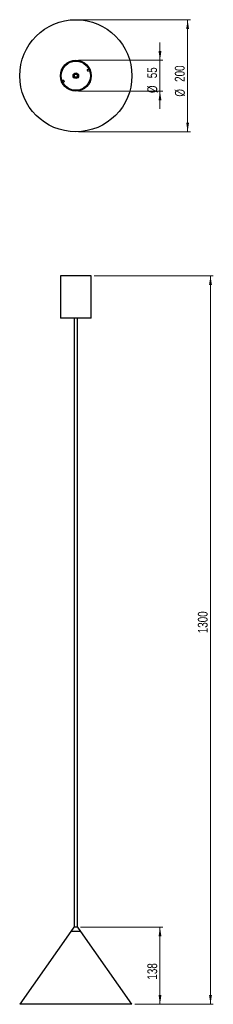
# Model space of a CAD drawing. Header units: millimetres. Extents: x 649 to 718, y 252 to 603.
import ezdxf

# ---------------------------------------------------------------- set-up
doc = ezdxf.new("R2010")
doc.units = ezdxf.units.MM
doc.styles.add('SLDTEXTSTYLE0', font='TXT', dxfattribs={"width": 0.75})
doc.dimstyles.new('SLDDIMSTYLE0', dxfattribs={"dimtxt": 3.5, "dimasz": 3.302, "dimexe": 0, "dimexo": 0.0625, "dimgap": 0.875, "dimtad": 1, "dimdec": 0, "dimlfac": 5, "dimrnd": 1e-09, "dimzin": 12, "dimdsep": 46, "dimtxsty": 'SLDTEXTSTYLE0', "dimsah": 1, "dimcen": 0.09, "dimadec": 0, "dimazin": 3, "dimtfac": 1, "dimtdec": 0, "dimtofl": 0, "dimtmove": 0, "dimatfit": 3, "dimfxl": 0, "dimfrac": 2, "dimtolj": 1, "dimtzin": 12, "dimarcsym": 0})
doc.dimstyles.new('SLDDIMSTYLE1', dxfattribs={"dimtxt": 3.5, "dimasz": 3.302, "dimexe": 0, "dimexo": 0.0625, "dimgap": 0.875, "dimtad": 1, "dimdec": 0, "dimlfac": 5, "dimrnd": 1e-09, "dimzin": 12, "dimdsep": 46, "dimtxsty": 'SLDTEXTSTYLE0', "dimsah": 1, "dimcen": 0.09, "dimadec": 0, "dimazin": 3, "dimtfac": 1, "dimtdec": 0, "dimtmove": 0, "dimatfit": 0, "dimfxl": 0, "dimfrac": 2, "dimtolj": 1, "dimtzin": 12, "dimarcsym": 0})

# ---------------------------------------------------------------- blocks, each defined once
blk = doc.blocks.new('_D')
at = {"color": 7, "linetype": 'Continuous', "lineweight": 0}
for p, q in [((671.02, 279.68), (700.35, 279.68)), ((699.35, 279.68), (699.35, 252.12)), ((690.35, 252.12), (700.35, 252.12))]:
    blk.add_line(p, q, dxfattribs=at)
at = {"color": 7, "linetype": 'Continuous', "lineweight": 18}
for points in [[(699.35, 279.68), (698.84, 276.38), (699.86, 276.38)], [(699.35, 252.12), (699.86, 255.43), (698.84, 255.43)]]:
    blk.add_solid(points, dxfattribs=at)
at = {"color": 7, "linetype": 'Continuous', "lineweight": 18, "insert": (694.84, 260.94), "char_height": 3.5, "attachment_point": 1, "rotation": 90, "style": 'SLDTEXTSTYLE0'}
blk.add_mtext('138', dxfattribs=at)
blk = doc.blocks.new('_D_1')
at = {"color": 7, "linetype": 'Continuous', "lineweight": 0}
for p, q in [((675.85, 512.12), (718.35, 512.12)), ((717.35, 512.12), (717.35, 252.12)), ((690.35, 252.12), (718.35, 252.12))]:
    blk.add_line(p, q, dxfattribs=at)
at = {"color": 7, "linetype": 'Continuous', "lineweight": 18}
for points in [[(717.35, 512.12), (716.84, 508.82), (717.86, 508.82)], [(717.35, 252.12), (717.86, 255.43), (716.84, 255.43)]]:
    blk.add_solid(points, dxfattribs=at)
at = {"color": 7, "linetype": 'Continuous', "lineweight": 18, "insert": (712.84, 384.54), "char_height": 3.5, "attachment_point": 1, "rotation": 90, "style": 'SLDTEXTSTYLE0'}
blk.add_mtext('1300', dxfattribs=at)
blk = doc.blocks.new('_D_2')
at = {"color": 7, "linetype": 'Continuous', "lineweight": 0}
for p, q in [((699.35, 588.99), (699.35, 595.34)), ((670.35, 588.99), (700.35, 588.99)), ((699.35, 588.99), (699.35, 577.99)), ((670.35, 577.99), (700.35, 577.99)), ((699.35, 577.99), (699.35, 571.64))]:
    blk.add_line(p, q, dxfattribs=at)
at = {"color": 7, "linetype": 'Continuous', "lineweight": 18}
for points in [[(699.35, 588.99), (699.86, 592.29), (698.84, 592.29)], [(699.35, 577.99), (698.84, 574.69), (699.86, 574.69)]]:
    blk.add_solid(points, dxfattribs=at)
at = {"color": 7, "linetype": 'Continuous', "lineweight": 18, "char_height": 3.5, "attachment_point": 1, "rotation": 90, "style": 'SLDTEXTSTYLE0'}
for s, insert in [('55', (694.78, 582.59)), ('%%c', (694.84, 577.31))]:
    blk.add_mtext(s, dxfattribs=dict(at, insert=insert))
blk = doc.blocks.new('_D_3')
at = {"color": 7, "linetype": 'Continuous', "lineweight": 0}
for p, q in [((670.35, 603.49), (710.2, 603.49)), ((709.2, 603.49), (709.2, 563.49)), ((670.35, 563.49), (710.2, 563.49))]:
    blk.add_line(p, q, dxfattribs=at)
at = {"color": 7, "linetype": 'Continuous', "lineweight": 18}
for points in [[(709.2, 603.49), (708.7, 600.19), (709.71, 600.19)], [(709.2, 563.49), (709.71, 566.79), (708.7, 566.79)]]:
    blk.add_solid(points, dxfattribs=at)
at = {"color": 7, "linetype": 'Continuous', "lineweight": 18, "char_height": 3.5, "attachment_point": 1, "rotation": 90, "style": 'SLDTEXTSTYLE0'}
for s, insert in [('200', (704.64, 581.3)), ('%%c', (704.69, 576.02))]:
    blk.add_mtext(s, dxfattribs=dict(at, insert=insert))

msp = doc.modelspace()

# ---------------------------------------------------------------- linework, layer by layer
at = {"color": 7, "linetype": 'Continuous', "lineweight": 25}
for p, q in [((673.98, 585.85), (673.44, 585.61)), ((673.68, 585.06), (673.44, 585.61)), ((673.68, 585.06), (674.22, 585.3)), ((665.01, 581.92), (664.47, 581.68)), ((664.71, 581.13), (665.25, 581.37)), ((665.01, 581.92), (665.25, 581.37)), ((668.64, 583.18), (668.43, 583.09)), ((663.85, 512.12), (663.85, 496.92)), ((664.31, 512.12), (663.85, 512.12)), ((674.85, 512.12), (664.31, 512.12)), ((674.85, 496.92), (674.85, 512.12)), ((664.31, 496.92), (663.85, 496.92)), ((674.85, 496.92), (664.31, 496.92)), ((668.8, 496.92), (668.8, 279.7)), ((669.9, 279.7), (669.9, 496.92)), ((667.55, 278.12), (649.35, 252.12)), ((671.15, 278.12), (667.55, 278.12)), ((668.67, 279.68), (667.58, 278.12)), ((669.99, 279.7), (668.71, 279.7)), ((671.12, 278.12), (670.02, 279.68)), ((689.35, 252.12), (671.15, 278.12)), ((689.35, 252.12), (649.35, 252.12))]:
    msp.add_line(p, q, dxfattribs=at)
at = {"color": 8, "linetype": 'Continuous', "lineweight": 25}
for p, q in [((668.8, 583.25), (668.64, 583.18)), ((670.02, 279.68), (668.67, 279.68))]:
    msp.add_line(p, q, dxfattribs=at)
at = {"color": 7, "linetype": 'Continuous', "lineweight": 25}
for radius in [20, 5.5, 5.2, 1, 0.771, 0.6, 0.55]:
    msp.add_circle((669.35, 583.49), radius, dxfattribs=at)
for centre, start, end in [((668.71, 279.66), 90, 145), ((669.99, 279.66), 35, 90)]:
    msp.add_arc(centre, 0.04, start, end, dxfattribs=at)

# ---------------------------------------------------------------- dimensions: what is measured, and where the dimension line sits
at = {"color": 7, "linetype": 'Continuous', "lineweight": 18}
for base, p1, p2, dimstyle, picture, middle in [((709.2, 563.49), (669.35, 603.49), (669.35, 563.49), 'SLDDIMSTYLE0', '_D_3', (709.2, 582.54)), ((699.35, 577.99), (669.35, 588.99), (669.35, 577.99), 'SLDDIMSTYLE1', '_D_2', (699.35, 582.54))]:
    dim = msp.add_linear_dim(base=base, p1=p1, p2=p2, angle=90, text='%%c<>', dimstyle=dimstyle, dxfattribs=at)
    dim.commit()
    dim.dimension.update_dxf_attribs({"geometry": picture, "text_midpoint": middle, "dimtype": 160})
for base, p1, picture, middle in [((717.35, 252.12), (674.85, 512.12), '_D_1', (717.35, 389.71)), ((699.35, 252.12), (670.02, 279.68), '_D', (699.35, 264.82))]:
    dim = msp.add_linear_dim(base=base, p1=p1, p2=(689.35, 252.12), angle=90, dimstyle='SLDDIMSTYLE0', dxfattribs=at)
    dim.commit()
    dim.dimension.update_dxf_attribs({"geometry": picture, "text_midpoint": middle, "dimtype": 160})

doc.saveas('drawing.dxf')
